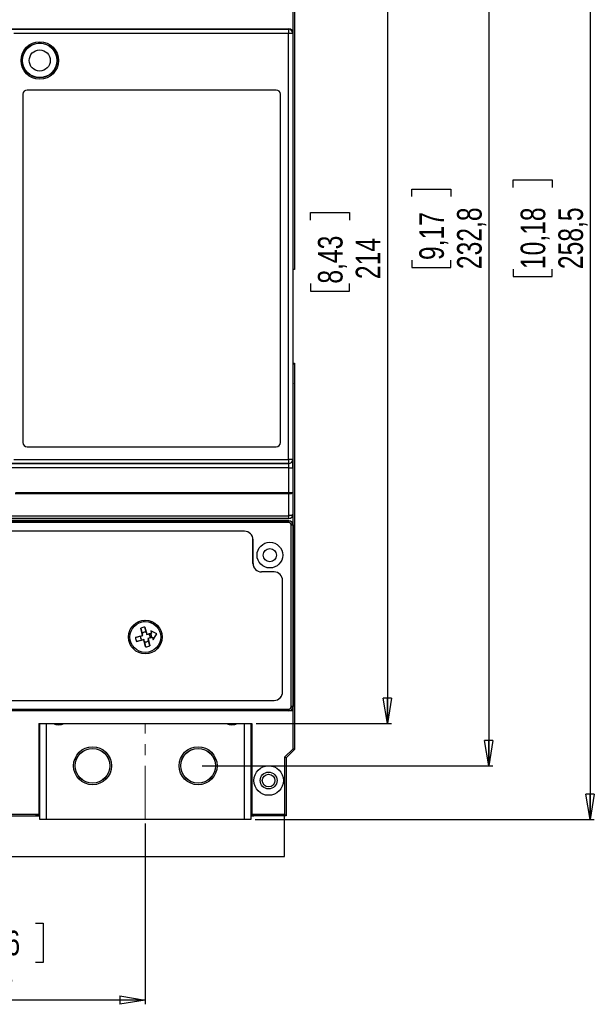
# Model space of a CAD drawing. Header units: millimetres. Extents: x 0 to 1189, y 0 to 841.
# Tile 4 of 14: x 204 to 341, y 440 to 673. Entities that reach past the tile are written whole.
import ezdxf

# ---------------------------------------------------------------- set-up
doc = ezdxf.new("R2010")
doc.units = ezdxf.units.MM
doc.linetypes.add('CENTERX2', pattern=[20.32, 12.7, -2.54, 2.54, -2.54])
doc.layers.add('FORMAT', color=7, linetype='Continuous')
doc.styles.add('SLDTEXTSTYLE3', font='TXT', dxfattribs={"width": 0.75})
doc.dimstyles.new('SLDDIMSTYLE0', dxfattribs={"dimtxt": 5.820833, "dimasz": 6, "dimexe": 0, "dimexo": 0.0625, "dimgap": 1.455208, "dimtad": 1, "dimdec": 1, "dimrnd": 1e-09, "dimzin": 12, "dimdsep": 46, "dimtxsty": 'SLDTEXTSTYLE3', "dimblk1": 'CLOSED', "dimblk2": 'CLOSED', "dimsah": 1, "dimcen": 0.09, "dimadec": 0, "dimazin": 3, "dimtfac": 1, "dimtdec": 1, "dimtofl": 0, "dimtmove": 0, "dimatfit": 3, "dimldrblk": 'CLOSED', "dimfxl": 0, "dimfrac": 2, "dimtolj": 1, "dimtzin": 12, "dimarcsym": 0})

# ---------------------------------------------------------------- blocks, each defined once
blk = doc.blocks.new('_CLOSED')
at = {"color": 0, "linetype": 'ByBlock', "lineweight": -2}
for p, q in [((-1, 0.166667), (0, 0)), ((-1, 0.166667), (-1, -0.166667)), ((0, 0), (-1, -0.166667)), ((0, 0), (-1, 0))]:
    blk.add_line(p, q, dxfattribs=at)
blk = doc.blocks.new('_D_11')
at = {"layer": 'FORMAT'}
for p, q in [((164.18, 483.1), (164.18, 440.3)), ((234.18, 483.1), (234.18, 440.3)), ((193.17, 459.49), (191.4, 459.49)), ((191.4, 459.49), (191.4, 450.24)), ((208.21, 459.49), (209.98, 459.49)), ((209.98, 459.49), (209.98, 450.24)), ((191.4, 450.24), (193.17, 450.24)), ((209.98, 450.24), (208.21, 450.24)), ((234.18, 441.3), (164.18, 441.3))]:
    blk.add_line(p, q, dxfattribs=at)
at = {"layer": 'FORMAT', "xscale": 6, "yscale": 6, "rotation": 180.0000000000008}
blk.add_blockref('_CLOSED', (164.18, 441.3), dxfattribs=at)
at = {"layer": 'FORMAT', "xscale": 6, "yscale": 6}
blk.add_blockref('_CLOSED', (234.18, 441.3), dxfattribs=at)
at = {"layer": 'FORMAT', "char_height": 5.821, "attachment_point": 1, "style": 'SLDTEXTSTYLE3'}
for s, insert in [('2,76', (193.17, 457.74)), ('70', (196.39, 448.8))]:
    blk.add_mtext(s, dxfattribs=dict(at, insert=insert))
blk = doc.blocks.new('_D_13')
at = {"layer": 'FORMAT'}
for p, q in [((247.68, 729.6), (316.52, 729.6)), ((315.52, 729.6), (315.52, 496.8)), ((297.32, 631.62), (297.32, 633.39)), ((297.32, 633.39), (306.57, 633.39)), ((306.57, 633.39), (306.57, 631.62)), ((297.32, 616.57), (297.32, 614.8)), ((306.57, 614.8), (306.57, 616.57)), ((297.32, 614.8), (306.57, 614.8)), ((247.68, 496.8), (316.52, 496.8))]:
    blk.add_line(p, q, dxfattribs=at)
at = {"layer": 'FORMAT', "xscale": 6, "yscale": 6}
for p, rotation in [((315.52, 729.6, -18.24), 89.99999999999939), ((315.52, 496.8, -18.24), 269.9999999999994)]:
    blk.add_blockref('_CLOSED', p, dxfattribs=dict(at, rotation=rotation))
at = {"layer": 'FORMAT', "char_height": 5.821, "attachment_point": 1, "rotation": 90, "style": 'SLDTEXTSTYLE3'}
for s, insert in [('232,8', (308.01, 614.42)), ('9,17', (299.07, 616.57))]:
    blk.add_mtext(s, dxfattribs=dict(at, insert=insert))
blk = doc.blocks.new('_D_14')
at = {"layer": 'FORMAT'}
for p, q in [((260.43, 720.8), (292.52, 720.8)), ((291.52, 720.8), (291.52, 506.8)), ((273.32, 626.03), (273.32, 627.8)), ((273.32, 627.8), (282.57, 627.8)), ((282.57, 627.8), (282.57, 626.03)), ((273.32, 610.98), (273.32, 609.21)), ((282.57, 609.21), (282.57, 610.98)), ((273.32, 609.21), (282.57, 609.21)), ((260.43, 506.8), (292.52, 506.8))]:
    blk.add_line(p, q, dxfattribs=at)
at = {"layer": 'FORMAT', "xscale": 6, "yscale": 6}
for p, rotation in [((291.52, 720.8, -18.24), 90.0000000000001), ((291.52, 506.8, -18.24), 270.0000000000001)]:
    blk.add_blockref('_CLOSED', p, dxfattribs=dict(at, rotation=rotation))
at = {"layer": 'FORMAT', "char_height": 5.821, "attachment_point": 1, "rotation": 90, "style": 'SLDTEXTSTYLE3'}
for s, insert in [('8,43', (275.07, 610.98)), ('214', (284.01, 612.06))]:
    blk.add_mtext(s, dxfattribs=dict(at, insert=insert))
blk = doc.blocks.new('_D_15')
at = {"layer": 'FORMAT'}
for p, q in [((260.43, 742.56), (340.52, 742.56)), ((339.52, 742.56), (339.52, 484.1)), ((321.32, 633.77), (321.32, 635.54)), ((321.32, 635.54), (330.57, 635.54)), ((330.57, 635.54), (330.57, 633.77)), ((321.32, 614.42), (321.32, 612.65)), ((330.57, 612.65), (330.57, 614.42)), ((321.32, 612.65), (330.57, 612.65)), ((260.18, 484.1), (340.52, 484.1))]:
    blk.add_line(p, q, dxfattribs=at)
at = {"layer": 'FORMAT', "xscale": 6, "yscale": 6}
for p, rotation in [((339.52, 742.56, -18.24), 90.0000000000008), ((339.52, 484.1, -18.24), 270.0000000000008)]:
    blk.add_blockref('_CLOSED', p, dxfattribs=dict(at, rotation=rotation))
at = {"layer": 'FORMAT', "char_height": 5.821, "attachment_point": 1, "rotation": 90, "style": 'SLDTEXTSTYLE3'}
for s, insert in [('10,18', (323.07, 614.42)), ('258,5', (332.01, 614.42))]:
    blk.add_mtext(s, dxfattribs=dict(at, insert=insert))

msp = doc.modelspace()

# ---------------------------------------------------------------- linework, layer by layer
at = {"color": 7, "linetype": 'Continuous', "lineweight": 25}
for p, q in [((269.515, 726.9382), (269.515, 614.2994)), ((269.1799, 570.2994), (269.1799, 717.7994)), ((60.1799, 671.3372), (268.18, 671.3372)), ((201.7314, 671.2585), (268.1014, 671.2585)), ((268.1014, 670.2586), (203.02, 670.2586)), ((268.1014, 671.2585), (268.18, 671.3372)), ((268.1014, 671.2585), (268.1014, 670.2586)), ((268.1014, 569.3634), (268.1014, 670.2586)), ((269.1013, 670.2586), (268.1014, 670.2586)), ((269.1799, 670.3372), (269.1013, 670.2586)), ((269.1013, 670.2586), (269.1013, 569.3634)), ((269.1799, 556.3371), (269.1799, 670.3372)), ((205.1799, 655.8372), (205.1799, 573.3372)), ((265.1799, 656.8372), (206.1799, 656.8372)), ((266.1799, 573.3372), (266.1799, 655.8372)), ((269.515, 614.2994), (269.1799, 614.2994)), ((269.503, 592.1224), (269.1799, 591.7994)), ((269.1799, 592.1224), (269.503, 592.1224)), ((269.503, 592.1224), (269.503, 587.2994)), ((269.4993, 587.2872), (269.503, 587.2994)), ((269.4993, 587.2872), (269.4993, 581.3151)), ((269.4993, 581.3151), (269.515, 581.2994)), ((269.515, 581.2994), (269.515, 500.6606)), ((206.1799, 572.3372), (265.1799, 572.3372)), ((203.02, 569.3634), (268.1014, 569.3634)), ((268.1014, 569.3634), (268.1014, 568.3634)), ((269.1013, 569.3634), (268.1014, 569.3634)), ((269.1013, 569.3634), (269.1189, 569.3458)), ((268.1363, 567.3459), (60.2236, 567.3459)), ((60.2409, 568.3458), (268.119, 568.3458)), ((268.1014, 568.3634), (201.7314, 568.3634)), ((268.119, 568.3458), (268.1014, 568.3634)), ((268.1363, 567.3459), (269.1362, 567.3459)), ((268.1363, 561.5135), (268.1363, 567.3459)), ((269.1362, 567.3459), (269.1362, 561.5135)), ((268.1363, 561.1715), (203.3337, 561.1715)), ((203.418, 561.5135), (268.1363, 561.5135)), ((268.1363, 561.5135), (268.1363, 561.1715)), ((268.1363, 561.5135), (269.1362, 561.5135)), ((268.1526, 556.0225), (268.1363, 561.1715)), ((269.1362, 561.5135), (269.1526, 556.3645)), ((60.1799, 555.3372), (268.18, 555.3372)), ((60.2073, 556.0225), (268.1526, 556.0225)), ((268.1526, 555.3645), (60.2073, 555.3645)), ((204.6799, 555.3372), (204.6799, 555.2994)), ((263.6799, 555.2994), (204.6799, 555.2994)), ((263.6799, 555.3372), (263.6799, 555.2994)), ((268.1526, 555.3645), (268.1526, 556.0225)), ((268.18, 555.3372), (268.1526, 555.3645)), ((269.1526, 556.3645), (269.1799, 556.3371)), ((269.1799, 509.7994), (269.1799, 556.3371)), ((268.1678, 554.8372), (60.192, 554.8372)), ((60.2052, 554.8109), (268.1547, 554.8109)), ((268.1547, 554.4109), (60.2052, 554.4109)), ((268.1547, 554.8109), (268.1678, 554.8372)), ((268.1547, 554.8109), (268.1547, 554.4109)), ((268.7546, 510.8125), (268.7546, 553.8109)), ((269.1546, 553.8109), (268.7546, 553.8109)), ((269.1677, 553.8372), (269.1546, 553.8109)), ((269.1546, 553.8109), (269.1546, 510.8125)), ((269.1677, 553.8372), (269.1677, 510.7993)), ((257.6799, 552.3529), (70.6799, 552.3529)), ((257.6799, 552.3372), (70.6799, 552.3372)), ((257.6799, 552.3372), (257.6799, 552.3529)), ((259.6799, 544.6872), (259.6799, 550.3372)), ((259.6799, 550.3372), (259.6957, 550.3372)), ((259.6957, 544.6872), (259.6957, 550.3372)), ((259.6799, 544.6872), (259.6957, 544.6872)), ((264.6799, 542.7029), (261.6799, 542.7029)), ((261.6799, 542.6872), (261.6799, 542.7029)), ((264.6799, 542.6872), (261.6799, 542.6872)), ((264.6799, 542.6872), (264.6799, 542.7029)), ((266.6799, 514.2872), (266.6799, 540.6872)), ((266.6799, 540.6872), (266.6957, 540.6872)), ((266.6957, 514.2872), (266.6957, 540.6872)), ((231.5937, 529.8627), (231.2741, 530.036)), ((232.3161, 530.8264), (232.5615, 530.5587)), ((233.5355, 527.6592), (233.0816, 529.3534)), ((233.0816, 529.3534), (233.4245, 528.1542)), ((233.7184, 530.9079), (234.0646, 531.2855)), ((234.0981, 529.6257), (234.552, 527.9316)), ((234.4007, 528.4158), (234.0981, 529.6257)), ((235.681, 530.9948), (235.4623, 530.7045)), ((236.0631, 530.4139), (236.2652, 530.7006)), ((231.8414, 527.2053), (233.5355, 527.6592)), ((233.0513, 527.5079), (231.8414, 527.2053)), ((233.0513, 527.5079), (233.5635, 527.6431)), ((233.5635, 527.6431), (233.4245, 528.1542)), ((233.5635, 527.6431), (233.5355, 527.6592)), ((234.4007, 528.4158), (234.5358, 527.9036)), ((234.5358, 527.9036), (235.047, 528.0426)), ((234.5358, 527.9036), (234.552, 527.9316)), ((234.552, 527.9316), (235.6375, 528.2225)), ((235.3086, 527.0664), (234.7964, 526.9313)), ((235.9099, 527.206), (234.8244, 526.9151)), ((235.4025, 528.1441), (235.047, 528.0426)), ((235.3086, 527.0664), (235.6672, 527.1563)), ((235.6557, 528.212), (235.4025, 528.1441)), ((235.5121, 528.748), (235.489, 528.7767)), ((236.9328, 528.0248), (235.489, 528.7767)), ((235.489, 528.7767), (235.6375, 528.2225)), ((236.9116, 528.0191), (235.5121, 528.748)), ((235.5121, 528.748), (235.6557, 528.212)), ((235.6375, 528.2225), (235.6557, 528.212)), ((235.6672, 527.1563), (235.9204, 527.2241)), ((235.9204, 527.2241), (235.9099, 527.206)), ((235.9099, 527.206), (236.0584, 526.6517)), ((235.9204, 527.2241), (236.064, 526.6881)), ((236.0584, 526.6517), (236.9328, 528.0248)), ((236.064, 526.6881), (236.9116, 528.0191)), ((236.9116, 528.0191), (236.9328, 528.0248)), ((233.8079, 526.6427), (232.1137, 526.1888)), ((232.1137, 526.1888), (233.3129, 526.5317)), ((233.824, 526.6707), (233.3129, 526.5317)), ((233.824, 526.6707), (233.8079, 526.6427)), ((234.2618, 524.9486), (233.8079, 526.6427)), ((233.9592, 526.1586), (233.824, 526.6707)), ((233.9592, 526.1586), (234.2618, 524.9486)), ((234.7964, 526.9313), (234.9354, 526.4201)), ((234.7964, 526.9313), (234.8244, 526.9151)), ((234.8244, 526.9151), (235.2783, 525.221)), ((235.2783, 525.221), (234.9354, 526.4201)), ((236.064, 526.6881), (236.0584, 526.6517)), ((266.6799, 514.2872), (266.6957, 514.2872)), ((63.6799, 512.2872), (264.6799, 512.2872)), ((63.6799, 512.2714), (264.6799, 512.2714)), ((264.6799, 512.2872), (264.6799, 512.2714)), ((269.1546, 510.8125), (268.7546, 510.8125)), ((269.1546, 510.8125), (269.1677, 510.7993)), ((268.1678, 509.7994), (60.1921, 509.7994)), ((60.2052, 510.2125), (268.1546, 510.2125)), ((268.1546, 509.8125), (60.2052, 509.8125)), ((268.1546, 510.2125), (268.1546, 509.8125)), ((268.1678, 509.7994), (268.1546, 509.8125)), ((269.1799, 509.7994), (268.1678, 509.7994)), ((269.1799, 500.7994), (269.1799, 509.7994)), ((208.9299, 506.7994), (259.4299, 506.7994)), ((208.9299, 506.7994), (208.9299, 485.2994)), ((209.1799, 484.0994), (209.1799, 506.7994)), ((259.1799, 506.7994), (259.1799, 484.0994)), ((259.4299, 506.7994), (259.4299, 485.2994)), ((269.1799, 500.7994), (267.1799, 498.7994)), ((269.515, 500.6606), (267.515, 498.6606)), ((269.515, 500.6606), (269.1799, 500.7994)), ((267.1799, 498.7994), (267.1799, 485.2994)), ((267.515, 498.6606), (267.1799, 498.7994)), ((267.515, 498.6606), (267.515, 484.9643)), ((200.9799, 485.2994), (208.9299, 485.2994)), ((208.4299, 485.0245), (208.155, 485.2994)), ((208.4299, 485.2994), (208.4299, 485.0245)), ((259.4299, 485.2994), (267.1799, 485.2994)), ((259.9299, 485.0245), (260.2048, 485.2994)), ((259.9299, 485.2994), (259.9299, 485.0245)), ((267.515, 484.9643), (267.1799, 485.2994)), ((201.3213, 484.958), (209.1799, 484.958)), ((209.1799, 485.0245), (208.4299, 485.0245)), ((210.6799, 484.0994), (209.1799, 484.0994)), ((257.6799, 484.0994), (210.6799, 484.0994)), ((259.1799, 484.0994), (257.6799, 484.0994)), ((259.9299, 485.0245), (259.1799, 485.0245)), ((259.1799, 484.958), (259.8688, 484.958)), ((259.8898, 484.9643), (259.8688, 484.958)), ((267.515, 484.9643), (259.8898, 484.9643)), ((267.1799, 475.2994), (267.1799, 484.9643)), ((61.1799, 475.2994), (267.1799, 475.2994))]:
    msp.add_line(p, q, dxfattribs=at)
at = {"color": 1, "linetype": 'Continuous', "lineweight": 25}
for p, q in [((231.4501, 529.71), (231.1383, 529.8849)), ((231.3454, 530.1095), (231.6702, 529.9374)), ((235.8672, 530.9139), (235.6563, 530.6252)), ((210.6799, 506.7994), (210.6799, 484.0994)), ((257.6799, 484.0994), (257.6799, 506.7994))]:
    msp.add_line(p, q, dxfattribs=at)
at = {"color": 7, "linetype": 'CENTERX2', "lineweight": 18}
msp.add_line((234.1799, 484.0994), (234.1799, 506.7994), dxfattribs=at)
at = {"color": 7, "linetype": 'Continuous', "lineweight": 25, "flags": 128}
for points in [[(269.1362, 561.5135), (269.1156, 561.4471), (269.0578, 561.3832), (268.9649, 561.3243), (268.8405, 561.2726), (268.6893, 561.2301), (268.5171, 561.1983), (268.3303, 561.1785), (268.1363, 561.1715)], [(269.1526, 556.3645), (269.132, 556.2981), (269.0741, 556.2342), (268.9812, 556.1753), (268.8568, 556.1236), (268.7056, 556.0811), (268.5334, 556.0493), (268.3467, 556.0295), (268.1526, 556.0225)], [(230.8649, 529.5256), (231.0299, 529.4248), (231.1679, 529.3488)]]:
    msp.add_lwpolyline(points, dxfattribs=at)
at = {"color": 1, "linetype": 'Continuous', "lineweight": 25, "flags": 128}
msp.add_lwpolyline([(235.3616, 530.7406), (235.4427, 530.8383), (235.5855, 531.0321)], dxfattribs=at)
at = {"color": 7, "linetype": 'Continuous', "lineweight": 25}
for centre, radius in [((209.1799, 663.8372), 4.44), ((209.1799, 663.8372), 4.1403), ((209.1799, 663.8372), 4.0699), ((209.1799, 663.8372), 2.5), ((263.6799, 546.6872), 3.0474), ((263.6799, 546.6872), 1.5604), ((234.1799, 527.2872), 4), ((234.1799, 527.2872), 3.65), ((221.6799, 496.7994), 4.5), ((221.6799, 496.7994), 4.1175), ((221.6799, 496.7994), 4.1), ((246.6799, 496.7994), 4.5), ((246.6799, 496.7994), 4.1175), ((246.6799, 496.7994), 4.1), ((263.3849, 493.2994), 3.5), ((263.3849, 493.2994), 2), ((263.3849, 493.2994), 1.5)]:
    msp.add_circle(centre, radius, dxfattribs=at)
for centre, radius, start, end in [((268.1013, 670.2585), 1.0001, 0.00511, 89.99489), ((206.1799, 655.8372), 1, 90, 180), ((265.1799, 655.8372), 1, 0, 90), ((206.1799, 573.3372), 1, 180, 270), ((265.1799, 573.3372), 1, 270, 0), ((268.1013, 569.3635), 1.0001, 270.00511, 359.99489), ((268.1189, 569.3459), 1.0001, 270.00511, 359.99489), ((268.1525, 556.3646), 1.0001, 270.00511, 359.99489), ((257.6799, 550.3372), 2.0157, 0, 90), ((257.6799, 550.3372), 2, 0, 90), ((261.6799, 544.6872), 2, 180, 270), ((261.6799, 544.6872), 1.9843, 180, 270), ((264.6799, 540.6872), 2.0157, 0, 90), ((264.6799, 540.6872), 2, 0, 90), ((234.1799, 527.2872), 2.34, 92.005148, 117.994852), ((234.1799, 527.2872), 2.34, 182.005148, 207.994852), ((234.1799, 527.2872), 1.15, 168.932943, 221.067057), ((234.1799, 527.2872), 1.15, 78.932943, 131.067057), ((234.1799, 527.2872), 1.15, 348.932943, 41.067057), ((234.1799, 527.2872), 1.493, 354.971566, 35.028434), ((234.1799, 527.2872), 1.15, 258.932943, 311.067057), ((234.1799, 527.2872), 2.34, 272.005148, 297.994852), ((264.6799, 514.2872), 2.0157, 270, 0), ((264.6799, 514.2872), 2, 270, 0), ((213.6799, 509.2994), 2.825, 242.246077, 297.753923), ((254.6799, 509.2994), 2.825, 242.246077, 297.753923)]:
    msp.add_arc(centre, radius, start, end, dxfattribs=at)
for centre, major_axis, ratio, start_param, end_param in [((268.1799, 670.3371), (-0.7072, -0.7072), 0.99992385, 2.35623257, 3.92695274), ((269.1188, 567.3459), (0, 2), 0.00872687, 4.71238898, 6.27445866), ((268.1188, 567.3459), (0, 1), 0.01745374, 4.71238898, 6.27445866), ((268.1799, 556.3372), (-0.7072, 0.7072), 0.99992385, 2.35623257, 3.92695274), ((268.1546, 553.8108), (0.4472, 0.8945), 0.99996191, 5.17608228, 6.74672631), ((268.1546, 553.8108), (0.2684, 0.5368), 0.99980964, 5.17608228, 6.74672631), ((268.1677, 553.837), (0.4473, 0.8946), 0.99980964, 5.17608228, 6.74672631), ((268.1546, 510.8125), (-0.4243, 0.4243), 0.99992385, 2.35623257, 3.92695274), ((268.1546, 510.8125), (-0.7071, 0.7071), 0.99998477, 2.35623257, 3.92695274), ((268.1677, 510.7994), (-0.7072, 0.7072), 0.99992385, 2.35623257, 3.92695274)]:
    msp.add_ellipse(centre, major_axis=major_axis, ratio=ratio, start_param=start_param, end_param=end_param, dxfattribs=at)

# ---------------------------------------------------------------- dimensions: what is measured, and where the dimension line sits
at = {"layer": 'FORMAT'}
for base, p1, p2, angle, picture, middle in [((339.515, 484.0994), (259.4299, 742.5638), (259.1799, 484.0994), 90, '_D_15', (339.515, 624.0913)), ((315.515, 496.7994), (246.6799, 729.5994), (246.6799, 496.7994), 90, '_D_13', (315.515, 624.0913)), ((291.515, 506.7994), (259.4299, 720.7994), (259.4299, 506.7994), 90, '_D_14', (291.515, 618.5069)), ((164.1799, 441.2994), (234.1799, 484.0994), (164.1799, 484.0994), 0, '_D_11', (200.6904, 441.2994))]:
    dim = msp.add_linear_dim(base=base, p1=p1, p2=p2, angle=angle, dimstyle='SLDDIMSTYLE0', dxfattribs=at)
    dim.commit()
    dim.dimension.update_dxf_attribs({"geometry": picture, "text_midpoint": middle, "dimtype": 160})

doc.saveas('drawing.dxf')
